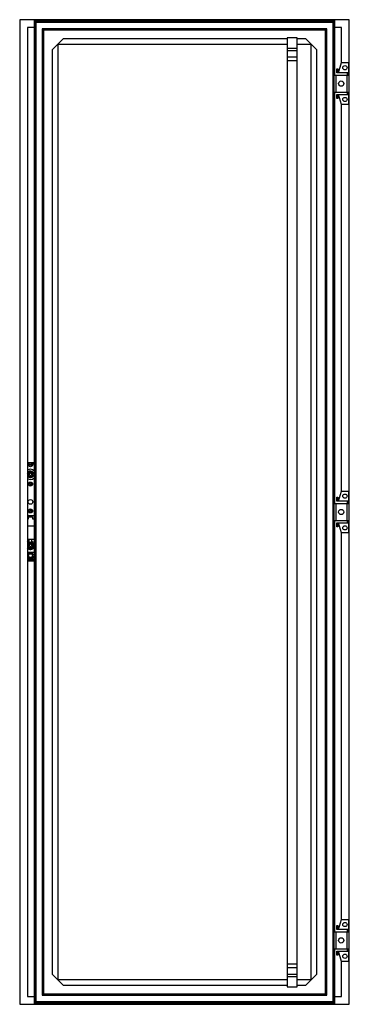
# Model space of a CAD drawing. Header units: millimetres. Extents: x 478 to 1122, y 149 to 2074.
import ezdxf

# ---------------------------------------------------------------- set-up
doc = ezdxf.new("R2010")
doc.units = ezdxf.units.MM
doc.header["$LTSCALE"] = 145.416128
doc.layers.get('0').update_dxf_attribs({"linetype": 'CONTINUOUS'})
doc.layers.add('INTFCLR_6660', color=7, linetype='CONTINUOUS')

msp = doc.modelspace()

# ---------------------------------------------------------------- linework, layer by layer
at = {"color": 7}
for p, q in [((477.6, 2073.8), (477.6, 148.8)), ((1121.6, 2073.8), (477.6, 2073.8)), ((505.6, 2073.8), (505.6, 148.8)), ((1093.6, 2072.6), (505.6, 2072.6)), ((509.2, 2068.2), (505.6, 2071.8)), ((1093.6, 2071.8), (505.6, 2071.8)), ((506.5, 2070.9), (506.5, 151.7)), ((1092.7, 2070.9), (506.5, 2070.9)), ((509.2, 2068.2), (509.2, 154.4)), ((1090, 2068.2), (509.2, 2068.2)), ((1090, 2068.2), (1093.6, 2071.8)), ((1090, 154.4), (1090, 2068.2)), ((1092.7, 1965.3), (1092.7, 2070.9)), ((1093.6, 1965.3), (1093.6, 2073.8)), ((1121.6, 148.8), (1121.6, 2073.8)), ((492.6, 2058.8), (492.6, 163.8)), ((505.6, 2058.8), (492.6, 2058.8)), ((521.5, 2055.9), (521.5, 166.8)), ((524.2, 2053.2), (521.5, 2055.9)), ((1077.7, 2055.9), (521.5, 2055.9)), ((524.2, 2053.2), (524.2, 169.5)), ((1074.9, 2053.2), (524.2, 2053.2)), ((1074.9, 2053.2), (1077.7, 2055.9)), ((1074.9, 169.5), (1074.9, 2053.2)), ((1077.7, 166.8), (1077.7, 2055.9)), ((1106.6, 2058.8), (1093.6, 2058.8)), ((1106.6, 1989.8), (1106.6, 2058.8)), ((541.2, 2014.7), (562.7, 2036.2)), ((552.2, 2025.2), (552.2, 197.5)), ((999.9, 2025.2), (552.2, 2025.2)), ((999.9, 2036.2), (562.7, 2036.2)), ((999.9, 2038.2), (999.9, 183.2)), ((1019.9, 2038.2), (999.9, 2038.2)), ((1019.9, 183.2), (1019.9, 2038.2)), ((1036.4, 2036.2), (1019.9, 2036.2)), ((1046.9, 2025.2), (1019.9, 2025.2)), ((1036.4, 2036.2), (1057.9, 2014.7)), ((1046.9, 197.5), (1046.9, 2025.2)), ((541.2, 2014.7), (541.2, 208)), ((1057.9, 208), (1057.9, 2014.7)), ((1100.3, 1969.8), (1106.6, 1989.8)), ((1106.6, 1989.8), (1120.3, 1989.8)), ((1120.3, 1989.8), (1120.3, 1965.3)), ((1091.3, 1965.3), (1091.3, 1932.3)), ((1091.3, 1965.3), (1121.6, 1965.3)), ((1095.6, 1965.3), (1095.6, 1932.3)), ((1097.3, 1969.8), (1097.3, 1977.8)), ((1097.3, 1977.8), (1099.3, 1977.8)), ((1120.3, 1969.8), (1097.3, 1969.8)), ((1099.3, 1977.8), (1099.3, 1971.8)), ((1099.3, 1971.8), (1101, 1971.8)), ((1116.5, 1965.3), (1116.5, 1932.3)), ((1118.3, 1965.3), (1118.3, 1969.8)), ((1091.3, 1932.3), (1121.6, 1932.3)), ((1092.7, 1127.8), (1092.7, 1932.3)), ((1093.6, 1127.8), (1093.6, 1932.3)), ((1097.3, 1919.8), (1097.3, 1927.8)), ((1097.3, 1927.8), (1120.3, 1927.8)), ((1099.3, 1925.8), (1099.3, 1919.8)), ((1101, 1925.8), (1099.3, 1925.8)), ((1106.6, 1907.8), (1100.3, 1927.8)), ((1118.3, 1927.8), (1118.3, 1932.3)), ((1120.3, 1932.3), (1120.3, 1907.8)), ((1099.3, 1919.8), (1097.3, 1919.8)), ((1106.6, 1152.3), (1106.6, 1907.8)), ((1120.3, 1907.8), (1106.6, 1907.8)), ((492.6, 1207.9), (505.6, 1207.9)), ((495.5, 1206.4), (492.6, 1206.4)), ((505.3, 1206.4), (501.7, 1206.4)), ((505.6, 1204), (505.3, 1206.4)), ((494.6, 1181.9), (494.6, 1187.9)), ((495.6, 1188.9), (501.6, 1188.9)), ((501.6, 1180.9), (495.6, 1180.9)), ((502.6, 1187.9), (502.6, 1181.9)), ((1097.3, 1140.3), (1099.3, 1140.3)), ((1097.3, 1132.3), (1097.3, 1140.3)), ((1099.3, 1140.3), (1099.3, 1134.3)), ((1100.3, 1132.3), (1106.6, 1152.3)), ((1106.6, 1152.3), (1120.3, 1152.3)), ((1120.3, 1152.3), (1120.3, 1127.8)), ((1091.3, 1127.8), (1121.6, 1127.8)), ((1091.3, 1127.8), (1091.3, 1094.8)), ((1095.6, 1127.8), (1095.6, 1094.8)), ((1120.3, 1132.3), (1097.3, 1132.3)), ((1099.3, 1134.3), (1101, 1134.3)), ((1116.5, 1127.8), (1116.5, 1094.8)), ((1118.3, 1127.8), (1118.3, 1132.3)), ((492.6, 1104.6), (505.6, 1104.6)), ((492.6, 1098.1), (494.6, 1098.1)), ((494.6, 1098.1), (494.6, 1101.7)), ((494.6, 1101.7), (502.6, 1101.7)), ((502.6, 1101.7), (502.6, 1098.1)), ((502.6, 1098.1), (505.6, 1098.1)), ((505.6, 1083.4), (492.6, 1083.4)), ((1091.3, 1094.8), (1121.6, 1094.8)), ((1092.7, 290.3), (1092.7, 1094.8)), ((1093.6, 290.3), (1093.6, 1094.8)), ((1097.3, 1090.3), (1120.3, 1090.3)), ((1097.3, 1082.3), (1097.3, 1090.3)), ((1099.3, 1082.3), (1097.3, 1082.3)), ((1101, 1088.3), (1099.3, 1088.3)), ((1099.3, 1088.3), (1099.3, 1082.3)), ((1106.6, 1070.3), (1100.3, 1090.3)), ((1118.3, 1090.3), (1118.3, 1094.8)), ((1120.3, 1094.8), (1120.3, 1070.3)), ((1120.3, 1070.3), (1106.6, 1070.3)), ((1106.6, 314.8), (1106.6, 1070.3)), ((492.6, 1058.1), (505.6, 1058.1)), ((492.8, 1047.8), (492.8, 1044.4)), ((494.6, 1042.1), (494.6, 1050.1)), ((494.6, 1050.1), (502.6, 1050.1)), ((502.6, 1042.1), (494.6, 1042.1)), ((496.3, 1053.8), (496.3, 1058.1)), ((500.8, 1058.1), (500.8, 1053.8)), ((502.6, 1050.1), (502.6, 1042.1)), ((504.4, 1044.4), (504.4, 1047.8)), ((492.6, 1033.1), (505.6, 1033.1)), ((498.6, 1020.3), (498.5, 1020.3)), ((505.6, 1027), (504.3, 1019)), ((505.6, 1017.3), (492.6, 1017.3)), ((492.6, 1015.6), (505.6, 1015.6)), ((497, 1019), (492.9, 1019)), ((504.3, 1019), (500.2, 1019)), ((1100.3, 294.8), (1106.6, 314.8)), ((1106.6, 314.8), (1120.3, 314.8)), ((1120.3, 314.8), (1120.3, 290.3)), ((1091.3, 290.3), (1121.6, 290.3)), ((1091.3, 290.3), (1091.3, 257.3)), ((1095.6, 290.3), (1095.6, 257.3)), ((1097.3, 302.8), (1099.3, 302.8)), ((1097.3, 294.8), (1097.3, 302.8)), ((1120.3, 294.8), (1097.3, 294.8)), ((1099.3, 302.8), (1099.3, 296.8)), ((1099.3, 296.8), (1101, 296.8)), ((1116.5, 290.3), (1116.5, 257.3)), ((1118.3, 290.3), (1118.3, 294.8)), ((1091.3, 257.3), (1121.6, 257.3)), ((1092.7, 151.7), (1092.7, 257.3)), ((1093.6, 148.8), (1093.6, 257.3)), ((1097.3, 252.8), (1120.3, 252.8)), ((1097.3, 244.8), (1097.3, 252.8)), ((1101, 250.8), (1099.3, 250.8)), ((1099.3, 250.8), (1099.3, 244.8)), ((1106.6, 232.8), (1100.3, 252.8)), ((1118.3, 252.8), (1118.3, 257.3)), ((1120.3, 257.3), (1120.3, 232.8)), ((1099.3, 244.8), (1097.3, 244.8)), ((1120.3, 232.8), (1106.6, 232.8)), ((1106.6, 163.8), (1106.6, 232.8)), ((562.7, 186.5), (541.2, 208)), ((552.2, 197.5), (999.9, 197.5)), ((1019.9, 197.5), (1046.9, 197.5)), ((1057.9, 208), (1036.4, 186.5)), ((562.7, 186.5), (999.9, 186.5)), ((999.9, 183.2), (1019.9, 183.2)), ((1019.9, 186.5), (1036.4, 186.5)), ((492.6, 163.8), (505.6, 163.8)), ((509.2, 154.4), (505.6, 150.8)), ((509.2, 154.4), (1090, 154.4)), ((524.2, 169.5), (521.5, 166.8)), ((521.5, 166.8), (1077.7, 166.8)), ((524.2, 169.5), (1074.9, 169.5)), ((1074.9, 169.5), (1077.7, 166.8)), ((1090, 154.4), (1093.6, 150.8)), ((1093.6, 163.8), (1106.6, 163.8)), ((477.6, 148.8), (1121.6, 148.8)), ((505.6, 150.8), (1093.6, 150.8)), ((1093.6, 150.1), (505.6, 150.1)), ((506.5, 151.7), (1092.7, 151.7))]:
    msp.add_line(p, q, dxfattribs=at)
for centre, radius in [((1113.1, 1979.8), 4.15), ((1105.8, 1948.8), 5.17), ((1113.1, 1917.8), 4.15), ((498.6, 1203.9), 4), ((498.6, 1203.9), 1.7), ((498.6, 1184.9), 2.6), ((498.6, 1165.9), 4), ((498.6, 1165.9), 1.7), ((1113.1, 1142.3), 4.15), ((498.6, 1131.1), 4.55), ((498.6, 1113.4), 4), ((498.6, 1113.4), 1.7), ((1105.8, 1111.3), 5.17), ((1113.1, 1080.3), 4.15), ((498.6, 1046.1), 2.6), ((498.6, 1026.1), 3.75), ((1113.1, 304.8), 4.15), ((1105.8, 273.8), 5.17), ((1113.1, 242.8), 4.15)]:
    msp.add_circle(centre, radius, dxfattribs=at)
for centre, radius, start, end in [((498.6, 1184.9), 10, 44.3054, 126.9604), ((498.6, 1184.9), 6.4, 201.5387, 165.9929), ((498.6, 1184.9), 10, 233.0396, 315.6946), ((498.6, 1184.9), 5, 126.8699, 143.1301), ((498.6, 1184.9), 5, 216.8699, 233.1301), ((498.6, 1184.9), 5, 36.8699, 53.1301), ((498.6, 1184.9), 5, 306.8699, 323.1301), ((498.6, 1046.1), 8.1, 220.409, 331.0304), ((498.6, 1046.1), 8.1, 106.1276, 139.2407), ((498.6, 1046.1), 6, 16.3597, 163.6403), ((498.6, 1046.1), 6, 196.3597, 343.6403), ((498.6, 1046.1), 8.1, 28.9694, 73.8724), ((498.6, 1026.1), 5.75, 104.4257, 268.766), ((498.6, 1024.2), 7.55, 89.9562, 100.8947), ((498.6, 1024.2), 7.59, 79.1409, 90.0204), ((498.6, 1026.1), 5.75, 270, 75.5777), ((497, 1019.3), 0.31, 270, 333.34), ((498.6, 1018.5), 1.51, 123.5284, 153.3097), ((498.6, 1018.5), 1.5, 26.6639, 123.5573), ((500.2, 1019.3), 0.31, 206.59, 270)]:
    msp.add_arc(centre, radius, start, end, dxfattribs=at)
at = {"layer": 'INTFCLR_6660', "color": 7}
for p, q in [((1000.9, 202.9), (1000.9, 2018.4)), ((1000.9, 2018.2), (1018.9, 2018.2)), ((1000.9, 2013.9), (1018.9, 2013.9)), ((1018.9, 2018.4), (1018.9, 202.9)), ((1018.9, 2000.3), (1000.9, 2000.3)), ((1000.9, 1993.9), (1018.9, 1993.9)), ((1018.9, 227.4), (1000.9, 227.4)), ((1000.9, 221), (1018.9, 221)), ((1018.9, 207.4), (1000.9, 207.4)), ((1000.9, 203.1), (1018.9, 203.1))]:
    msp.add_line(p, q, dxfattribs=at)

doc.saveas('drawing.dxf')
